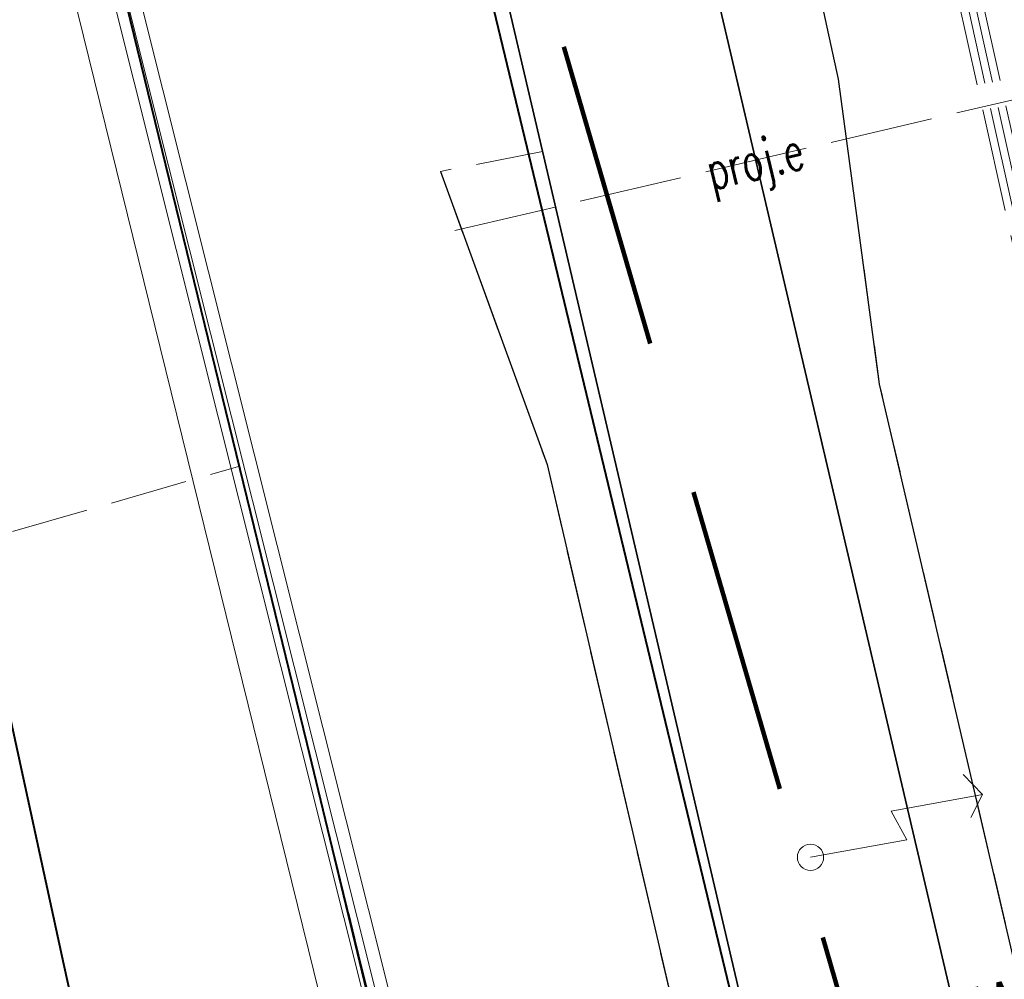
# Model space of a CAD drawing. Header units: metres. Extents: x 6567600 to 13135881, y 5574237 to 11149086.
# Tile 45 of 120: x 6567814 to 6567833, y 5574479 to 5574497. Entities that reach past the tile are written whole.
import ezdxf
from ezdxf.enums import TextEntityAlignment as Align

# ---------------------------------------------------------------- set-up
doc = ezdxf.new("R2010")
doc.units = ezdxf.units.M
for name, pattern in [('zzzxref_260316$0$_MDCP$0$2.0_1.0', [3, 2, -1]), ('zzzxref_260316$0$_MDCP$0$L_0_03', [1, 0.5, -0.5]), ('zzzxref_260316$0$_MDCP$0$L_0_04', [1.5, 1, -0.5]), ('zzzxref_260316$0$_MDCP$0$L_2_50', [2.5, 2, -0.5]), ('zzzxref_260316$0$_MDCP$1$L_0_06', [2, 1.5, -0.5])]:
    doc.linetypes.add(name, pattern=pattern)
for name, color, linetype, lineweight in [('zzzxref_260316$0$_MDCP$0$EGB_DzialkaEwidencyjna', 7, 'Continuous', 18), ('zzzxref_260316$0$_MDCP$0$EGB_Klasouzytek', 92, 'Continuous', 18), ('zzzxref_260316$0$_MDCP$0$EGB_KonturUzytkuGruntowego', 92, 'Continuous', 18), ('zzzxref_260316$0$_MDCP$0$GES_InneUrzadzeniaTowarzyszace_P', 7, 'Continuous', 18), ('zzzxref_260316$0$_MDCP$0$GES_PrzewodElektroenergetyczny', 1, 'Continuous', 18), ('zzzxref_260316$0$_MDCP$0$GES_PrzewodElektroenergetyczny_Projektowany', 7, 'Continuous', 18), ('zzzxref_260316$0$_MDCP$0$GES_PrzewodKanalizacyjny_Projektowany', 7, 'Continuous', 18), ('zzzxref_260316$0$_MDCP$0$MP_LINIE_REGULAC', 135, 'Continuous', 40), ('zzzxref_260316$0$_MDCP$0$OT_Budowle', 7, 'Continuous', 18), ('zzzxref_260316$0$_MDCP$0$OT_Komunikacja', 7, 'Continuous', 18), ('zzzxref_260316$0$_MDCP$0$Z_ZAKRES', 214, 'Continuous', 90)]:
    doc.layers.add(name, color=color, linetype=linetype, lineweight=lineweight)
doc.layers.add('zzzxref_260316$0$PR1183 Chorzów Metalowców V09_TT$0$FORMA - Arch 01 - PZT 1 Strefy', color=7, linetype='Continuous')
doc.styles.add('zzzxref_260316$0$$TD_AUDIT_GENERATED_(9E133)', font='simplex.shx')
doc.styles.add('zzzxref_260316$0$$TD_AUDIT_GENERATED_(B0E74)', font='arial.ttf', dxfattribs={"width": 0.8})
doc.linetypes.add('zzzxref_260316$0$_MDCP$0$L_0_29_SHX', pattern='A,0,-0.25,-0.5,-0.5,-0.5,-0.5,-0.5,-0.5,-0.5,-0.5,[2,GML_DCP.shx,S=0.05,R=0,X=0,Y=0],-0.5,[3,GML_DCP.shx,S=0.05,R=0,X=0,Y=0],-0.25', length=5)
doc.linetypes.add('zzzxref_260316$0$_MDCP$0$MPNLZ', pattern='A,6,-2,[35,msgB.shx,S=0.016,R=0,X=-1,Y=0],6', length=14)

# ---------------------------------------------------------------- blocks, each defined once
blk = doc.blocks.new('zzzxref_260316$0$_MDCP$0$other_SUPY')
at = {"color": 0, "linetype": 'Continuous', "lineweight": 18, "flags": 128}
for points in [[(-1.2, 7), (-2.1, 6.4)], [(0, 0), (0, 3.8), (-1.2, 3.4), (-1.2, 7)], [(-1.2, 7), (-0.4, 6.4)]]:
    blk.add_lwpolyline(points, dxfattribs=at)
at = {"color": 0, "linetype": 'Continuous', "lineweight": 18}
blk.add_circle((0, 0), 0.51, dxfattribs=at)
blk = doc.blocks.new('zzzxref_260316$0$PR1183 Chorzów Metalowców V09_TT$0$Etykieta_7', base_point=(6567844.371, 5574475.12))
at = {"linetype": 'Continuous', "lineweight": 0, "true_color": 0x000000}
blk.add_hatch(color=18, dxfattribs=at).paths.add_polyline_path([(6567844.371, 5574475.12), (6567843.63, 5574475.739), (6567843.419, 5574475.286)])
at = {"color": 7, "linetype": 'Continuous', "lineweight": 13}
for p, q in [((6567838.644, 5574477.776), (6567835.137, 5574477.023)), ((6567843.524, 5574475.513), (6567838.644, 5574477.776))]:
    blk.add_line(p, q, dxfattribs=at)
at = {"color": 7, "linetype": 'Continuous', "lineweight": 5}
for p, q in [((6567843.419, 5574475.286), (6567843.63, 5574475.739)), ((6567844.371, 5574475.12), (6567843.63, 5574475.739)), ((6567844.371, 5574475.12), (6567843.419, 5574475.286))]:
    blk.add_line(p, q, dxfattribs=at)
at = {"color": 7, "lineweight": 13, "insert": (6567834.736, 5574476.986), "char_height": 1, "attachment_point": 6, "rotation": 12.1296, "style": 'zzzxref_260316$0$$TD_AUDIT_GENERATED_(B0E74)'}
blk.add_mtext('\\A1;{\\pqr;\\fArial|b0|i0|c238|p0;\\W0.800000;PYLON REKLAMOWY }', dxfattribs=at)
blk = doc.blocks.new('zzzxref_260316')
at = {"layer": 'zzzxref_260316$0$PR1183 Chorzów Metalowców V09_TT$0$FORMA - Arch 01 - PZT 1 Strefy', "linetype": 'Continuous', "lineweight": 0, "true_color": 0x577933}
h = blk.add_hatch(dxfattribs=at)
h.set_pattern_fill('ANSI31', color=77, scale=3, style=0)
h.set_pattern_definition([(45, (0, 1.2501), (-0.265165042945, 0.265165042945), [])])
h.paths.add_polyline_path([(6567829, 5574518.49), (6567842.398, 5574472.369), (6567844.165, 5574472.882), (6567846.931, 5574463.362), (6567846.967, 5574485.722), (6567835.736, 5574537.98), (6567846.642, 5574540.324), (6567844.864, 5574548.6), (6567918.571, 5574564.441), (6567935.605, 5574485.184), (6567930.975, 5574478.018), (6567931.227, 5574476.845), (6567933.57, 5574477.348, 0.216609), (6567938.884, 5574481.335), (6567921.55, 5574569.11), (6567849.267, 5574552.203), (6567830.11, 5574547.72)])
at = {"layer": 'zzzxref_260316$0$_MDCP$0$EGB_DzialkaEwidencyjna', "linetype": 'Continuous', "lineweight": 18}
blk.add_line((6567824.481, 5574464.633), (6567815.129, 5574502.867), dxfattribs=at)
at = {"layer": 'zzzxref_260316$0$_MDCP$0$EGB_Klasouzytek', "lineweight": 18}
blk.add_lwpolyline([(6567843.288, 5574339.738), (6567840.22, 5574379.37), (6567837.97, 5574408.39), (6567824.54, 5574464.39), (6567815.07, 5574503.11), (6567813.39, 5574510.85)], dxfattribs=at)
at = {"layer": 'zzzxref_260316$0$_MDCP$0$EGB_KonturUzytkuGruntowego', "linetype": 'zzzxref_260316$0$_MDCP$0$L_0_03', "lineweight": 18}
blk.add_lwpolyline([(6567815.07, 5574503.11), (6567824.54, 5574464.39)], dxfattribs=at)
at = {"layer": 'zzzxref_260316$0$_MDCP$0$GES_PrzewodElektroenergetyczny', "color": 1, "linetype": 'Continuous', "lineweight": 18, "flags": 128}
blk.add_lwpolyline([(6567839.429, 5574557.634), (6567843.814, 5574538.959), (6567847.225, 5574531.413), (6567849.054, 5574530.594), (6567849.634, 5574529.929), (6567849.99, 5574528.845), (6567850.111, 5574525.986), (6567849.4, 5574523.295), (6567833.849, 5574501.642), (6567833.428, 5574500.948), (6567842.057, 5574466.646), (6567837.363, 5574465.727), (6567836.904, 5574465.072), (6567825.838, 5574462.038), (6567824.032, 5574462.668), (6567814.032, 5574503.304), (6567812.705, 5574511.261)], dxfattribs=at)
at = {"layer": 'zzzxref_260316$0$_MDCP$0$GES_PrzewodElektroenergetyczny_Projektowany', "color": 1, "linetype": 'zzzxref_260316$0$_MDCP$0$L_2_50', "lineweight": 18}
for points in [[(6567845.79, 5574439.99), (6567840.33, 5574462.89), (6567835.8, 5574481.1), (6567835.1, 5574484.56), (6567834.2, 5574491.02), (6567831.58, 5574502.8), (6567830.78, 5574506.07), (6567829.7, 5574510.79), (6567828.21, 5574518.06), (6567827.66, 5574522.91), (6567827.38, 5574530.31), (6567827.04, 5574535.46), (6567827.14, 5574541.51), (6567830.92, 5574547.31), (6567832.64, 5574549.49), (6567839.14, 5574558.67), (6567836.38, 5574574.22), (6567833.87, 5574575.42), (6567832.16, 5574576.645)], [(6567845.91, 5574440.13), (6567840.48, 5574462.92), (6567835.95, 5574481.13), (6567835.25, 5574484.59), (6567834.35, 5574491.04), (6567831.72, 5574502.84), (6567830.92, 5574506.11), (6567829.85, 5574510.82), (6567828.36, 5574518.08), (6567827.81, 5574522.92), (6567827.53, 5574530.32), (6567827.19, 5574535.47), (6567827.29, 5574541.46), (6567831.04, 5574547.22), (6567832.76, 5574549.39), (6567839.3, 5574558.64), (6567836.51, 5574574.32), (6567833.95, 5574575.55), (6567832.368, 5574576.684)], [(6567846.03, 5574440.28), (6567840.62, 5574462.96), (6567836.09, 5574481.17), (6567835.4, 5574484.61), (6567834.5, 5574491.07), (6567831.87, 5574502.87), (6567831.07, 5574506.14), (6567830, 5574510.85), (6567828.5, 5574518.11), (6567827.96, 5574522.93), (6567827.68, 5574530.33), (6567827.34, 5574535.47), (6567827.44, 5574541.42), (6567831.16, 5574547.14), (6567832.88, 5574549.3), (6567839.46, 5574558.6), (6567836.65, 5574574.42), (6567834.02, 5574575.68), (6567832.567, 5574576.722)], [(6567845.68, 5574439.84), (6567840.19, 5574462.85), (6567835.66, 5574481.07), (6567834.95, 5574484.54), (6567834.05, 5574490.99), (6567831.43, 5574502.77), (6567830.63, 5574506.04), (6567829.56, 5574510.76), (6567828.06, 5574518.04), (6567827.51, 5574522.9), (6567827.23, 5574530.3), (6567826.89, 5574535.46), (6567826.99, 5574541.55), (6567830.8, 5574547.4), (6567832.52, 5574549.58), (6567838.98, 5574558.71), (6567836.25, 5574574.12), (6567833.79, 5574575.29), (6567831.956, 5574576.607)]]:
    blk.add_lwpolyline(points, dxfattribs=at)
at = {"layer": 'zzzxref_260316$0$_MDCP$0$GES_PrzewodElektroenergetyczny_Projektowany', "color": 1, "linetype": 'zzzxref_260316$0$_MDCP$0$L_2_50', "lineweight": 18, "flags": 128}
blk.add_lwpolyline([(6567822.83, 5574493.04), (6567834.47, 5574495.77)], dxfattribs=at)
at = {"layer": 'zzzxref_260316$0$_MDCP$0$GES_PrzewodKanalizacyjny_Projektowany', "color": 36, "linetype": 'zzzxref_260316$0$_MDCP$1$L_0_06', "lineweight": 18}
blk.add_lwpolyline([(6567808.482, 5574485.546), (6567818.66, 5574488.47)], dxfattribs=at)
at = {"layer": 'zzzxref_260316$0$_MDCP$0$MP_LINIE_REGULAC', "linetype": 'Continuous'}
for points in [[(6567936.85, 5574576.14), (6567822.725, 5574553.2), (6567807.758, 5574533.041), (6567819.961, 5574483.091), (6567828.37, 5574448.208)], [(6567837.155, 5574338.938), (6567830.301, 5574410.488), (6567815.244, 5574478.805), (6567809.616, 5574504.76)]]:
    blk.add_lwpolyline(points, dxfattribs=at)
at = {"layer": 'zzzxref_260316$0$_MDCP$0$MP_LINIE_REGULAC', "linetype": 'zzzxref_260316$0$_MDCP$0$MPNLZ', "flags": 128}
blk.add_lwpolyline([(6567850.203, 5574340.64), (6567845.014, 5574408.349), (6567815.314, 5574531.714), (6567826.921, 5574548.2), (6567848.668, 5574553.025)], dxfattribs=at)
at = {"layer": 'zzzxref_260316$0$_MDCP$0$OT_Budowle', "linetype": 'Continuous', "lineweight": 18}
for p, q in [((6567816.956, 5574503.808), (6567814.766, 5574503.296)), ((6567814.766, 5574503.296), (6567824.553, 5574464.26)), ((6567817.07, 5574503.322), (6567815.374, 5574502.924)), ((6567815.374, 5574502.924), (6567825.037, 5574464.382))]:
    blk.add_line(p, q, dxfattribs=at)
at = {"layer": 'zzzxref_260316$0$_MDCP$0$OT_Budowle', "linetype": 'zzzxref_260316$0$_MDCP$0$L_0_29_SHX', "lineweight": 18}
for p, q in [((6567817.013, 5574503.565), (6567815.07, 5574503.11)), ((6567815.07, 5574503.11), (6567824.795, 5574464.321))]:
    blk.add_line(p, q, dxfattribs=at)
at = {"layer": 'zzzxref_260316$0$_MDCP$0$OT_Komunikacja', "color": 7, "linetype": 'Continuous', "lineweight": 25, "flags": 128}
for points in [[(6567845.96, 5574431.22), (6567840.92, 5574450.67), (6567838.96, 5574456.25), (6567831.07, 5574490.06), (6567830.27, 5574495.98), (6567829, 5574501.83)], [(6567822.55, 5574494.19), (6567824.62, 5574488.5), (6567832.48, 5574454.68), (6567833.14, 5574448.88)]]:
    blk.add_lwpolyline(points, dxfattribs=at)
at = {"layer": 'zzzxref_260316$0$_MDCP$0$OT_Komunikacja', "color": 7, "linetype": 'Continuous', "lineweight": 35}
for points in [[(6567814.771, 5574573.375), (6567814.83, 5574572.03), (6567815.06, 5574567.52), (6567815.39, 5574562.04), (6567815.56, 5574559.55), (6567816.32, 5574550.08), (6567817.46, 5574537.32), (6567818.34, 5574527.49), (6567818.54, 5574525.44), (6567818.82, 5574522.95), (6567819.14, 5574520.44), (6567819.65, 5574517.05), (6567819.91, 5574515.5), (6567820.35, 5574513.04), (6567821.69, 5574506.72), (6567844.97, 5574407.21)], [(6567821.55, 5574536.51), (6567822.3, 5574528.13), (6567822.51, 5574525.97), (6567822.81, 5574523.37), (6567823.15, 5574520.82), (6567823.61, 5574517.69), (6567824, 5574515.4), (6567824.43, 5574512.97), (6567824.95, 5574510.55), (6567825.64, 5574507.36), (6567848.98, 5574407.6)]]:
    blk.add_lwpolyline(points, dxfattribs=at)
at = {"layer": 'zzzxref_260316$0$_MDCP$0$OT_Komunikacja', "color": 7, "linetype": 'zzzxref_260316$0$_MDCP$0$L_0_04', "lineweight": 18, "flags": 128}
blk.add_lwpolyline([(6567947.515, 5574455.698), (6567948.396, 5574450.424), (6567948.648, 5574448.732), (6567948.975, 5574446.476), (6567949.265, 5574444.281), (6567949.478, 5574440.508), (6567949.478, 5574438.827), (6567949.548, 5574436.345), (6567949.466, 5574434.494), (6567949.331, 5574431.506), (6567949.013, 5574428.567), (6567948.397, 5574424.452), (6567947.845, 5574421.592), (6567946.958, 5574417.848), (6567946.194, 5574415.206), (6567944.955, 5574411.463), (6567944.22, 5574409.565), (6567943.335, 5574407.431), (6567941.896, 5574404.446), (6567940.723, 5574402.331), (6567939.781, 5574400.677), (6567938.516, 5574398.665), (6567936.744, 5574396.084), (6567934.465, 5574393.243), (6567932.327, 5574390.844), (6567928.971, 5574387.543), (6567926.7, 5574385.54), (6567925.032, 5574384.195), (6567923.337, 5574382.935), (6567920.797, 5574381.179), (6567917.606, 5574379.366), (6567914.527, 5574377.737), (6567911.816, 5574376.502), (6567909.558, 5574375.579), (6567907.269, 5574374.816), (6567903.606, 5574373.672), (6567899.382, 5574372.528), (6567894.891, 5574371.274), (6567878.894, 5574366.917), (6567867.949, 5574363.87), (6567863.154, 5574362.61), (6567857.11, 5574361.35), (6567856.863, 5574364.456), (6567856.582, 5574368.039), (6567856.09, 5574372.83), (6567857, 5574372.9), (6567856.31, 5574378.9), (6567855.79, 5574382.87), (6567855.18, 5574386.83), (6567854.51, 5574390.76), (6567853.78, 5574394.71), (6567853.05, 5574398.63), (6567852.19, 5574402.6), (6567849.76, 5574413.26), (6567849.89, 5574414.22), (6567851.83, 5574414.67), (6567851.37, 5574416.66), (6567854.58, 5574417.42), (6567850.88, 5574432.39), (6567845.96, 5574431.22), (6567840.92, 5574450.67), (6567838.96, 5574456.25), (6567831.07, 5574490.06), (6567830.27, 5574495.98), (6567829, 5574501.83), (6567827.92, 5574506.7), (6567826.86, 5574511.56), (6567826.08, 5574515.52), (6567825.4, 5574519.47), (6567824.95, 5574522.44), (6567824.5, 5574526.43), (6567824.25, 5574529.43), (6567824.08, 5574532.42), (6567824.01, 5574536.4), (6567824.25, 5574539.41), (6567825.44, 5574545.29), (6567826.09, 5574547.18), (6567826.92, 5574548.98), (6567827.87, 5574550.71), (6567829, 5574552.37), (6567849.24, 5574556.86), (6567847.84, 5574562.43), (6567850.42, 5574563.07), (6567851, 5574562.82), (6567857.08, 5574558.64), (6567878.36, 5574563.51), (6567907.32, 5574570.28), (6567907.73, 5574567.88), (6567878.94, 5574561.2), (6567857.62, 5574556.33), (6567833.07, 5574550.68), (6567832.17, 5574550.48), (6567830.79, 5574549.8), (6567829.67, 5574548.79), (6567828.68, 5574547.02), (6567827.68, 5574544.22), (6567827.06, 5574541.37), (6567826.61, 5574538.33), (6567826.47, 5574535.3), (6567826.62, 5574531.27), (6567826.93, 5574527.32), (6567827.29, 5574523.8), (6567827.81, 5574520.34), (6567828.64, 5574515.44), (6567829.22, 5574512.47), (6567831.34, 5574502.7), (6567832, 5574502.04), (6567832.86, 5574501.86), (6567835.48, 5574490.39), (6567838.69, 5574476.72), (6567840.94, 5574477.22), (6567842.1, 5574472.29), (6567839.84, 5574471.76), (6567843.24, 5574457.14), (6567846.41, 5574443.89), (6567846.82, 5574442.27), (6567847.04, 5574441.61), (6567847.42, 5574441.08), (6567847.97, 5574440.71), (6567848.63, 5574440.56), (6567849.32, 5574440.61), (6567851.19, 5574441.04), (6567854.02, 5574429.39), (6567857.72, 5574414.07), (6567855.38, 5574413.53), (6567854.43, 5574412.7), (6567853.63, 5574411.68), (6567853.17, 5574410.72), (6567853.12, 5574409.71), (6567854.26, 5574404.84), (6567855.51, 5574399), (6567857.01, 5574391.2), (6567857.79, 5574386.18), (6567858.35, 5574382.21), (6567859.02, 5574377.27), (6567859.909, 5574368.887), (6567860.055, 5574367.78), (6567860.402, 5574366.895), (6567861.348, 5574365.757), (6567862.743, 5574365.112), (6567863.812, 5574364.983), (6567864.873, 5574365.082), (6567875.385, 5574368.045), (6567887.169, 5574371.344), (6567894.86, 5574373.433), (6567904.193, 5574375.979), (6567909.986, 5574377.842), (6567913.714, 5574379.575), (6567916.29, 5574380.93), (6567919.833, 5574382.929), (6567921.94, 5574384.465), (6567924.837, 5574386.597), (6567926.974, 5574388.488), (6567928.91, 5574390.273), (6567932.797, 5574394.443), (6567936.263, 5574399.014), (6567938.789, 5574403.047), (6567940.719, 5574406.619), (6567942.6, 5574410.97), (6567944.237, 5574415.951), (6567945.095, 5574418.932), (6567946.005, 5574422.667), (6567946.916, 5574428.255), (6567947.357, 5574433.537), (6567947.446, 5574438.626), (6567947.184, 5574444.294), (6567946.685, 5574448.233), (6567946.054, 5574452.175), (6567945.029, 5574458.386), (6567942.856, 5574469.729), (6567945.871, 5574465.435)], close=True, dxfattribs=at)
at = {"layer": 'zzzxref_260316$0$_MDCP$0$OT_Komunikacja', "color": 7, "linetype": 'zzzxref_260316$0$_MDCP$1$L_0_06', "lineweight": 18, "flags": 128}
blk.add_lwpolyline([(6567824.531, 5574494.574), (6567833.484, 5574456.306), (6567835.155, 5574449.164), (6567833.14, 5574448.88), (6567832.48, 5574454.68), (6567824.62, 5574488.5), (6567822.55, 5574494.19)], close=True, dxfattribs=at)
at = {"layer": 'zzzxref_260316$0$_MDCP$0$Z_ZAKRES', "linetype": 'zzzxref_260316$0$_MDCP$0$2.0_1.0', "lineweight": 140, "ltscale": 3}
blk.add_lwpolyline([(6567820.407, 5574555.719), (6567847.232, 5574561.997), (6567929.356, 5574581.206), (6567956.443, 5574443.911), (6567955.827, 5574425.481), (6567951.015, 5574407.07), (6567933.777, 5574381.866), (6567907.312, 5574367.318), (6567855.739, 5574355.65), (6567852.582, 5574378.747), (6567848.105, 5574411.572), (6567841.693, 5574438.994), (6567818.946, 5574517.253)], close=True, dxfattribs=at)
at = {"color": 7, "linetype": 'Continuous', "lineweight": 13}
blk.add_blockref('zzzxref_260316$0$PR1183 Chorzów Metalowców V09_TT$0$Etykieta_7', (6567844.371, 5574476.37), dxfattribs=at)
at = {"layer": 'zzzxref_260316$0$_MDCP$0$GES_InneUrzadzeniaTowarzyszace_P', "linetype": 'Continuous', "xscale": 0.4999999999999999, "yscale": 0.4999999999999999, "zscale": 0.5, "rotation": 280.3277182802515}
blk.add_blockref('zzzxref_260316$0$_MDCP$0$other_SUPY', (6567829.73, 5574480.88), dxfattribs=at)
at = {"layer": 'zzzxref_260316$0$_MDCP$0$GES_PrzewodElektroenergetyczny_Projektowany', "color": 1, "lineweight": 15, "style": 'zzzxref_260316$0$$TD_AUDIT_GENERATED_(9E133)', "width": 0.66}
blk.add_text('proj.e', height=0.75, rotation=-346.8, dxfattribs=at).set_placement((6567828.65, 5574494.405), align=Align.MIDDLE_CENTER)

msp = doc.modelspace()

# ---------------------------------------------------------------- block references
at = {"ltscale": 0.5}
msp.add_blockref('zzzxref_260316', (0, 0), dxfattribs=at)

doc.saveas('drawing.dxf')
